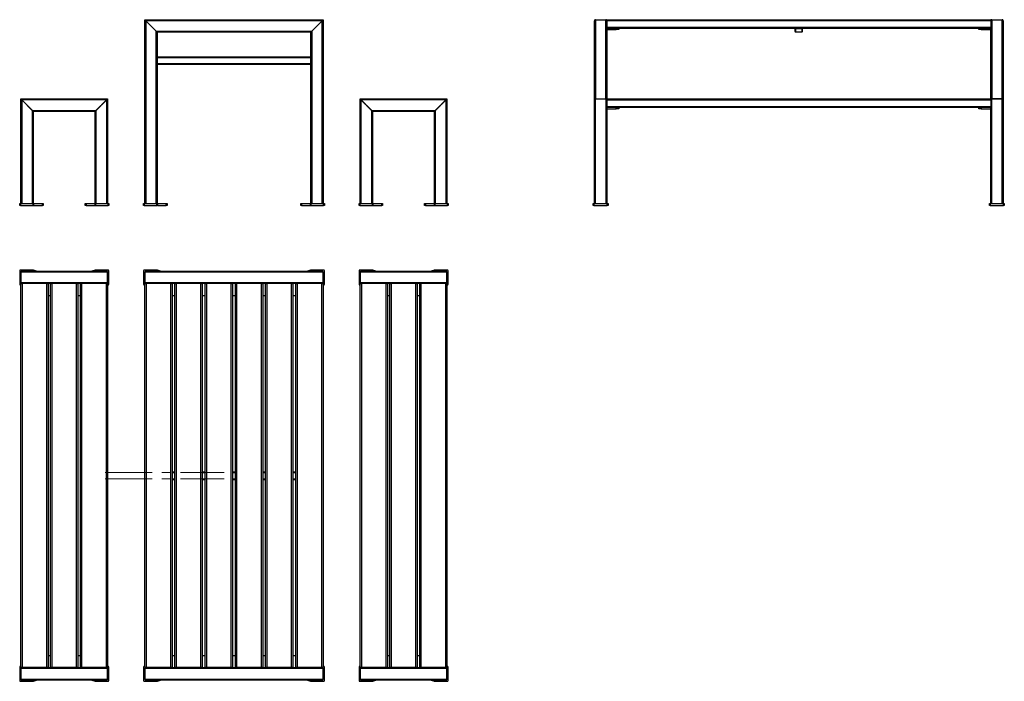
# Model space of a CAD drawing. Header units: millimetres. Extents: x 17 to 282, y 16 to 194.
import ezdxf

# ---------------------------------------------------------------- set-up
doc = ezdxf.new("R2010")
doc.units = ezdxf.units.MM
doc.linetypes.add('CENTERX2', pattern=[20.32, 12.7, -2.54, 2.54, -2.54])
doc.layers.add('FORMAT', color=7, linetype='Continuous')

msp = doc.modelspace()

# ---------------------------------------------------------------- linework, layer by layer
at = {"color": 7, "linetype": 'Continuous', "lineweight": 25}
for p, q in [((50.9, 144.07), (50.9, 193.54)), ((50.9, 193.54), (51.17, 193.27)), ((51.17, 193.27), (50.9, 193.54)), ((50.9, 193.54), (98.9, 193.54)), ((98.64, 193.27), (98.9, 193.54)), ((98.9, 193.54), (98.64, 193.27)), ((98.9, 193.54), (98.9, 144.07)), ((172.2, 193.54), (175, 193.54)), ((175.27, 193.54), (278.6, 193.54)), ((175.27, 193.21), (175.27, 193.54)), ((278.6, 193.54), (278.6, 193.21)), ((278.87, 193.54), (281.67, 193.54)), ((51.17, 193.27), (51.17, 144.07)), ((53.97, 190.47), (51.17, 193.27)), ((98.64, 193.27), (51.17, 193.27)), ((95.84, 190.47), (98.64, 193.27)), ((98.64, 144.07), (98.64, 193.27)), ((171.93, 172.01), (171.93, 193.27)), ((175.27, 193.21), (175.27, 191.54)), ((278.6, 193.21), (175.27, 193.21)), ((175.27, 191.54), (278.6, 191.54)), ((175.27, 191.21), (175.27, 191.54)), ((175.27, 191.21), (175.27, 172.21)), ((278.6, 191.21), (175.27, 191.21)), ((175.27, 190.87), (177.8, 190.87)), ((177.8, 190.87), (177.8, 191.21)), ((178.47, 190.87), (177.8, 190.87)), ((178.47, 191.21), (178.47, 190.87)), ((225.93, 190.37), (225.93, 191.04)), ((226.03, 191.04), (226.03, 190.37)), ((227.77, 191.11), (226.1, 191.11)), ((227.83, 190.37), (227.83, 191.04)), ((227.93, 190.37), (227.93, 191.04)), ((275.4, 190.87), (275.4, 191.21)), ((276.07, 190.87), (275.4, 190.87)), ((276.07, 191.21), (276.07, 190.87)), ((276.07, 190.87), (278.6, 190.87)), ((278.6, 193.21), (278.6, 191.54)), ((278.6, 191.54), (278.6, 191.21)), ((278.6, 172.21), (278.6, 191.21)), ((281.93, 193.27), (281.93, 172.01)), ((53.97, 144.07), (53.97, 190.47)), ((53.97, 190.47), (54.24, 190.21)), ((54.24, 190.21), (53.97, 190.47)), ((53.97, 190.47), (95.84, 190.47)), ((54.24, 190.21), (54.24, 144.07)), ((95.57, 190.21), (54.24, 190.21)), ((95.57, 190.21), (95.84, 190.47)), ((95.84, 190.47), (95.57, 190.21)), ((95.57, 144.07), (95.57, 190.21)), ((95.84, 190.47), (95.84, 144.07)), ((226.1, 190.31), (227.77, 190.31)), ((227.77, 190.21), (226.1, 190.21)), ((54.24, 183.54), (95.57, 183.54)), ((54.24, 183.34), (95.57, 183.34)), ((54.24, 181.74), (95.57, 181.74)), ((54.24, 181.54), (95.57, 181.54)), ((17.57, 144.07), (17.57, 172.21)), ((17.57, 172.21), (17.77, 172.01)), ((17.57, 172.21), (40.9, 172.21)), ((17.77, 172.01), (17.77, 144.07)), ((20.7, 169.07), (17.77, 172.01)), ((40.64, 171.94), (17.84, 171.94)), ((20.64, 169.14), (17.84, 171.94)), ((37.77, 169.07), (40.7, 172.01)), ((40.64, 171.94), (37.84, 169.14)), ((40.7, 172.01), (40.9, 172.21)), ((40.7, 144.07), (40.7, 172.01)), ((40.9, 172.21), (40.9, 144.07)), ((108.9, 144.07), (108.9, 172.21)), ((108.9, 172.21), (109.1, 172.01)), ((108.9, 172.21), (132.24, 172.21)), ((109.1, 172.01), (109.1, 144.07)), ((112.04, 169.07), (109.1, 172.01)), ((131.97, 171.94), (109.17, 171.94)), ((111.97, 169.14), (109.17, 171.94)), ((129.1, 169.07), (132.04, 172.01)), ((131.97, 171.94), (129.17, 169.14)), ((132.04, 172.01), (132.24, 172.21)), ((132.04, 144.07), (132.04, 172.01)), ((132.24, 172.21), (132.24, 144.07)), ((171.93, 144.07), (171.93, 172.01)), ((172.13, 172.21), (172.13, 144.07)), ((172.13, 172.21), (175.07, 172.21)), ((172.2, 172.21), (175, 172.21)), ((175.07, 144.07), (175.07, 172.21)), ((175.27, 171.87), (175.27, 172.21)), ((175.27, 172.21), (278.6, 172.21)), ((278.6, 171.87), (175.27, 171.87)), ((175.27, 171.87), (175.27, 170.21)), ((175.27, 170.21), (278.6, 170.21)), ((175.27, 169.9), (175.27, 170.21)), ((175.27, 169.9), (175.27, 144.07)), ((278.6, 169.87), (175.27, 169.87)), ((177.8, 169.54), (177.8, 169.87)), ((178.47, 169.87), (178.47, 169.54)), ((275.4, 169.54), (275.4, 169.87)), ((276.07, 169.87), (276.07, 169.54)), ((278.6, 172.21), (278.6, 171.87)), ((278.6, 171.87), (278.6, 170.21)), ((278.6, 170.21), (278.6, 169.9)), ((278.6, 144.07), (278.6, 169.9)), ((278.8, 172.21), (278.8, 144.07)), ((278.8, 172.21), (281.73, 172.21)), ((281.67, 172.21), (278.87, 172.21)), ((281.73, 144.07), (281.73, 172.21)), ((281.93, 172.01), (281.93, 144.07)), ((20.64, 169.14), (37.84, 169.14)), ((20.7, 144.07), (20.7, 169.07)), ((20.7, 169.07), (20.9, 168.87)), ((20.9, 168.87), (20.9, 144.07)), ((37.57, 168.87), (20.9, 168.87)), ((37.57, 168.87), (37.77, 169.07)), ((37.57, 144.07), (37.57, 168.87)), ((37.77, 169.07), (37.77, 144.07)), ((111.97, 169.14), (129.17, 169.14)), ((112.04, 144.07), (112.04, 169.07)), ((112.04, 169.07), (112.24, 168.87)), ((112.24, 168.87), (112.24, 144.07)), ((128.9, 168.87), (112.24, 168.87)), ((128.9, 168.87), (129.1, 169.07)), ((128.9, 144.07), (128.9, 168.87)), ((129.1, 169.07), (129.1, 144.07)), ((175.27, 169.54), (177.8, 169.54)), ((178.47, 169.54), (177.8, 169.54)), ((276.07, 169.54), (275.4, 169.54)), ((276.07, 169.54), (278.6, 169.54)), ((17.24, 143.54), (17.24, 144.07)), ((17.24, 144.07), (17.44, 144.07)), ((17.44, 143.54), (17.24, 143.54)), ((17.44, 144.07), (17.44, 143.54)), ((17.44, 144.07), (20.84, 144.07)), ((17.44, 143.54), (20.84, 143.54)), ((20.84, 143.54), (20.84, 144.07)), ((20.84, 144.07), (20.96, 144.07)), ((20.96, 143.54), (20.84, 143.54)), ((20.96, 144.07), (20.96, 143.54)), ((20.96, 144.07), (23.35, 144.07)), ((20.96, 143.54), (23.35, 143.54)), ((23.35, 143.54), (23.35, 144.07)), ((23.35, 144.07), (23.57, 144.07)), ((23.57, 143.54), (23.35, 143.54)), ((23.57, 144.07), (23.57, 143.54)), ((34.9, 143.54), (34.9, 144.07)), ((34.9, 144.07), (35.12, 144.07)), ((35.12, 143.54), (34.9, 143.54)), ((35.12, 144.07), (35.12, 143.54)), ((35.12, 144.07), (37.51, 144.07)), ((35.12, 143.54), (37.51, 143.54)), ((37.51, 143.54), (37.51, 144.07)), ((37.51, 144.07), (37.63, 144.07)), ((37.63, 143.54), (37.51, 143.54)), ((37.63, 144.07), (37.63, 143.54)), ((37.63, 144.07), (41.04, 144.07)), ((37.63, 143.54), (41.04, 143.54)), ((41.04, 143.54), (41.04, 144.07)), ((41.04, 144.07), (41.24, 144.07)), ((41.24, 143.54), (41.04, 143.54)), ((41.24, 144.07), (41.24, 143.54)), ((50.57, 143.54), (50.57, 144.07)), ((50.57, 144.07), (50.77, 144.07)), ((50.77, 143.54), (50.57, 143.54)), ((50.77, 144.07), (50.77, 143.54)), ((50.77, 144.07), (54.18, 144.07)), ((50.77, 143.54), (54.18, 143.54)), ((54.18, 143.54), (54.18, 144.07)), ((54.18, 144.07), (54.29, 144.07)), ((54.29, 143.54), (54.18, 143.54)), ((54.29, 144.07), (54.29, 143.54)), ((54.29, 144.07), (56.69, 144.07)), ((54.29, 143.54), (56.69, 143.54)), ((56.69, 143.54), (56.69, 144.07)), ((56.69, 144.07), (56.9, 144.07)), ((56.9, 143.54), (56.69, 143.54)), ((56.9, 144.07), (56.9, 143.54)), ((92.9, 143.54), (92.9, 144.07)), ((92.9, 144.07), (93.12, 144.07)), ((93.12, 143.54), (92.9, 143.54)), ((93.12, 144.07), (93.12, 143.54)), ((93.12, 144.07), (95.51, 144.07)), ((93.12, 143.54), (95.51, 143.54)), ((95.51, 143.54), (95.51, 144.07)), ((95.51, 144.07), (95.63, 144.07)), ((95.63, 143.54), (95.51, 143.54)), ((95.63, 144.07), (95.63, 143.54)), ((95.63, 144.07), (99.04, 144.07)), ((95.63, 143.54), (99.04, 143.54)), ((99.04, 143.54), (99.04, 144.07)), ((99.04, 144.07), (99.24, 144.07)), ((99.24, 143.54), (99.04, 143.54)), ((99.24, 144.07), (99.24, 143.54)), ((108.57, 143.54), (108.57, 144.07)), ((108.57, 144.07), (108.77, 144.07)), ((108.77, 143.54), (108.57, 143.54)), ((108.77, 144.07), (108.77, 143.54)), ((108.77, 144.07), (112.18, 144.07)), ((108.77, 143.54), (112.18, 143.54)), ((112.18, 143.54), (112.18, 144.07)), ((112.18, 144.07), (112.29, 144.07)), ((112.29, 143.54), (112.18, 143.54)), ((112.29, 144.07), (112.29, 143.54)), ((112.29, 144.07), (114.69, 144.07)), ((112.29, 143.54), (114.69, 143.54)), ((114.69, 143.54), (114.69, 144.07)), ((114.69, 144.07), (114.9, 144.07)), ((114.9, 143.54), (114.69, 143.54)), ((114.9, 144.07), (114.9, 143.54)), ((126.24, 143.54), (126.24, 144.07)), ((126.24, 144.07), (126.45, 144.07)), ((126.45, 143.54), (126.24, 143.54)), ((126.45, 144.07), (126.45, 143.54)), ((126.45, 144.07), (128.85, 144.07)), ((126.45, 143.54), (128.85, 143.54)), ((128.85, 143.54), (128.85, 144.07)), ((128.85, 144.07), (128.96, 144.07)), ((128.96, 143.54), (128.85, 143.54)), ((128.96, 144.07), (128.96, 143.54)), ((128.96, 144.07), (132.37, 144.07)), ((128.96, 143.54), (132.37, 143.54)), ((132.37, 143.54), (132.37, 144.07)), ((132.37, 144.07), (132.57, 144.07)), ((132.57, 143.54), (132.37, 143.54)), ((132.57, 144.07), (132.57, 143.54)), ((171.6, 143.54), (171.6, 144.07)), ((171.6, 144.07), (171.8, 144.07)), ((171.8, 143.54), (171.6, 143.54)), ((171.8, 144.07), (171.8, 143.54)), ((171.8, 144.07), (175.4, 144.07)), ((171.8, 143.54), (175.4, 143.54)), ((175.4, 143.54), (175.4, 144.07)), ((175.4, 144.07), (175.6, 144.07)), ((175.6, 143.54), (175.4, 143.54)), ((175.6, 144.07), (175.6, 143.54)), ((278.27, 143.54), (278.27, 144.07)), ((278.27, 144.07), (278.47, 144.07)), ((278.47, 143.54), (278.27, 143.54)), ((278.47, 144.07), (278.47, 143.54)), ((278.47, 144.07), (282.07, 144.07)), ((278.47, 143.54), (282.07, 143.54)), ((282.07, 143.54), (282.07, 144.07)), ((282.07, 144.07), (282.27, 144.07)), ((282.27, 143.54), (282.07, 143.54)), ((282.27, 144.07), (282.27, 143.54)), ((17.24, 125.98), (17.24, 122.38)), ((20.84, 126.18), (17.44, 126.18)), ((17.57, 125.64), (17.57, 122.71)), ((40.9, 125.58), (17.57, 125.58)), ((17.57, 125.58), (17.57, 122.78)), ((17.84, 125.84), (17.77, 125.84)), ((17.84, 125.84), (40.64, 125.84)), ((21.79, 125.84), (20.96, 126.15)), ((37.51, 126.15), (36.68, 125.84)), ((41.04, 126.18), (37.63, 126.18)), ((40.64, 125.84), (40.7, 125.84)), ((40.9, 122.71), (40.9, 125.64)), ((40.9, 125.58), (40.9, 122.78)), ((41.24, 122.38), (41.24, 125.98)), ((50.57, 125.98), (50.57, 122.38)), ((54.18, 126.18), (50.77, 126.18)), ((50.9, 125.58), (50.9, 122.78)), ((98.9, 125.58), (50.9, 125.58)), ((51.17, 125.84), (98.64, 125.84)), ((55.13, 125.84), (54.29, 126.15)), ((95.51, 126.15), (94.68, 125.84)), ((99.04, 126.18), (95.63, 126.18)), ((98.9, 122.78), (98.9, 125.58)), ((99.24, 122.38), (99.24, 125.98)), ((108.57, 125.98), (108.57, 122.38)), ((112.18, 126.18), (108.77, 126.18)), ((108.9, 125.64), (108.9, 122.71)), ((132.24, 125.58), (108.9, 125.58)), ((108.9, 125.58), (108.9, 122.78)), ((109.17, 125.84), (109.1, 125.84)), ((109.17, 125.84), (131.97, 125.84)), ((113.13, 125.84), (112.29, 126.15)), ((128.85, 126.15), (128.02, 125.84)), ((132.37, 126.18), (128.96, 126.18)), ((131.97, 125.84), (132.04, 125.84)), ((132.24, 122.71), (132.24, 125.64)), ((132.24, 125.58), (132.24, 122.78)), ((132.57, 122.38), (132.57, 125.98)), ((17.44, 122.18), (17.57, 122.18)), ((17.57, 122.78), (40.9, 122.78)), ((17.57, 19.18), (17.57, 122.51)), ((17.57, 122.51), (17.9, 122.51)), ((17.9, 122.51), (17.9, 19.18)), ((24.57, 122.51), (17.9, 122.51)), ((24.57, 19.18), (24.57, 122.51)), ((24.57, 122.51), (24.9, 122.51)), ((25.58, 122.51), (24.9, 122.51)), ((24.9, 122.51), (24.9, 19.18)), ((25.57, 19.18), (25.57, 122.51)), ((25.58, 122.51), (25.9, 122.51)), ((25.9, 122.51), (25.9, 19.18)), ((32.57, 122.51), (25.9, 122.51)), ((32.57, 19.18), (32.57, 122.51)), ((32.57, 122.51), (32.9, 122.51)), ((33.58, 122.51), (32.9, 122.51)), ((32.9, 122.51), (32.9, 19.18)), ((33.57, 19.18), (33.57, 122.51)), ((33.58, 122.51), (33.9, 122.51)), ((33.9, 122.51), (33.9, 19.18)), ((40.57, 122.51), (33.9, 122.51)), ((40.57, 19.18), (40.57, 122.51)), ((40.57, 122.51), (40.9, 122.51)), ((40.9, 122.51), (40.9, 19.18)), ((40.9, 122.18), (41.04, 122.18)), ((50.77, 122.18), (50.9, 122.18)), ((50.9, 122.78), (98.9, 122.78)), ((50.9, 19.18), (50.9, 122.51)), ((50.9, 122.51), (51.24, 122.51)), ((51.24, 122.51), (51.24, 19.18)), ((57.9, 122.51), (51.24, 122.51)), ((57.9, 19.18), (57.9, 122.51)), ((57.9, 122.51), (58.23, 122.51)), ((59.04, 122.51), (58.23, 122.51)), ((58.24, 122.51), (58.24, 19.18)), ((59.04, 19.18), (59.04, 122.51)), ((59.04, 122.51), (59.37, 122.51)), ((59.37, 122.51), (59.37, 19.18)), ((66.04, 122.51), (59.37, 122.51)), ((66.04, 19.18), (66.04, 122.51)), ((66.04, 122.51), (66.36, 122.51)), ((67.18, 122.51), (66.36, 122.51)), ((66.37, 122.51), (66.37, 19.18)), ((67.17, 19.18), (67.17, 122.51)), ((67.18, 122.51), (67.5, 122.51)), ((67.5, 122.51), (67.5, 19.18)), ((74.17, 122.51), (67.5, 122.51)), ((74.17, 19.18), (74.17, 122.51)), ((74.17, 122.51), (74.5, 122.51)), ((75.31, 122.51), (74.5, 122.51)), ((74.5, 122.51), (74.5, 19.18)), ((75.3, 19.18), (75.3, 122.51)), ((75.31, 122.51), (75.64, 122.51)), ((75.64, 122.51), (75.64, 19.18)), ((82.3, 122.51), (75.64, 122.51)), ((82.3, 19.18), (82.3, 122.51)), ((82.3, 122.51), (82.63, 122.51)), ((83.44, 122.51), (82.63, 122.51)), ((82.64, 122.51), (82.64, 19.18)), ((83.44, 19.18), (83.44, 122.51)), ((83.44, 122.51), (83.77, 122.51)), ((83.77, 122.51), (83.77, 19.18)), ((90.44, 122.51), (83.77, 122.51)), ((90.44, 19.18), (90.44, 122.51)), ((90.44, 122.51), (90.76, 122.51)), ((91.58, 122.51), (90.76, 122.51)), ((90.77, 122.51), (90.77, 19.18)), ((91.57, 19.18), (91.57, 122.51)), ((91.58, 122.51), (91.9, 122.51)), ((91.9, 122.51), (91.9, 19.18)), ((98.57, 122.51), (91.9, 122.51)), ((98.57, 19.18), (98.57, 122.51)), ((98.57, 122.51), (98.9, 122.51)), ((98.9, 122.51), (98.9, 19.18)), ((98.9, 122.18), (99.04, 122.18)), ((108.77, 122.18), (108.9, 122.18)), ((108.9, 122.78), (132.24, 122.78)), ((108.9, 19.18), (108.9, 122.51)), ((108.9, 122.51), (109.24, 122.51)), ((109.24, 122.51), (109.24, 19.18)), ((115.9, 122.51), (109.24, 122.51)), ((115.9, 19.18), (115.9, 122.51)), ((115.9, 122.51), (116.23, 122.51)), ((116.91, 122.51), (116.23, 122.51)), ((116.24, 122.51), (116.24, 19.18)), ((116.9, 19.18), (116.9, 122.51)), ((116.91, 122.51), (117.24, 122.51)), ((117.24, 122.51), (117.24, 19.18)), ((123.9, 122.51), (117.24, 122.51)), ((123.9, 19.18), (123.9, 122.51)), ((123.9, 122.51), (124.23, 122.51)), ((124.91, 122.51), (124.23, 122.51)), ((124.24, 122.51), (124.24, 19.18)), ((124.9, 19.18), (124.9, 122.51)), ((124.91, 122.51), (125.24, 122.51)), ((125.24, 122.51), (125.24, 19.18)), ((131.9, 122.51), (125.24, 122.51)), ((131.9, 19.18), (131.9, 122.51)), ((131.9, 122.51), (132.24, 122.51)), ((132.24, 122.51), (132.24, 19.18)), ((132.24, 122.18), (132.37, 122.18)), ((24.9, 119.31), (25.57, 119.31)), ((32.9, 119.31), (33.57, 119.31)), ((58.24, 119.31), (59.04, 119.31)), ((66.37, 119.31), (67.17, 119.31)), ((74.5, 119.31), (75.3, 119.31)), ((82.64, 119.31), (83.44, 119.31)), ((90.77, 119.31), (91.57, 119.31)), ((116.24, 119.31), (116.9, 119.31)), ((124.24, 119.31), (124.9, 119.31)), ((58.24, 71.84), (59.04, 71.84)), ((66.37, 71.84), (67.17, 71.84)), ((74.5, 71.84), (75.3, 71.84)), ((82.64, 71.84), (83.44, 71.84)), ((90.77, 71.84), (91.57, 71.84)), ((58.24, 69.84), (59.04, 69.84)), ((66.37, 69.84), (67.17, 69.84)), ((74.5, 69.84), (75.3, 69.84)), ((82.64, 69.84), (83.44, 69.84)), ((90.77, 69.84), (91.57, 69.84)), ((25.57, 22.38), (24.9, 22.38)), ((33.57, 22.38), (32.9, 22.38)), ((59.04, 22.38), (58.24, 22.38)), ((67.17, 22.38), (66.37, 22.38)), ((75.3, 22.38), (74.5, 22.38)), ((83.44, 22.38), (82.64, 22.38)), ((91.57, 22.38), (90.77, 22.38)), ((116.9, 22.38), (116.24, 22.38)), ((124.9, 22.38), (124.24, 22.38)), ((17.24, 19.31), (17.24, 15.71)), ((17.57, 19.51), (17.44, 19.51)), ((17.9, 19.18), (17.57, 19.18)), ((17.57, 18.98), (17.57, 16.04)), ((40.9, 18.91), (17.57, 18.91)), ((17.57, 16.11), (17.57, 18.91)), ((24.57, 19.18), (17.9, 19.18)), ((24.9, 19.18), (24.57, 19.18)), ((24.9, 19.18), (25.58, 19.18)), ((25.9, 19.18), (25.58, 19.18)), ((32.57, 19.18), (25.9, 19.18)), ((32.9, 19.18), (32.57, 19.18)), ((32.9, 19.18), (33.58, 19.18)), ((33.9, 19.18), (33.58, 19.18)), ((40.57, 19.18), (33.9, 19.18)), ((40.9, 19.18), (40.57, 19.18)), ((41.04, 19.51), (40.9, 19.51)), ((40.9, 16.04), (40.9, 18.98)), ((40.9, 16.11), (40.9, 18.91)), ((41.24, 15.71), (41.24, 19.31)), ((50.57, 19.31), (50.57, 15.71)), ((50.9, 19.51), (50.77, 19.51)), ((51.24, 19.18), (50.9, 19.18)), ((50.9, 18.91), (50.9, 16.11)), ((98.9, 18.91), (50.9, 18.91)), ((57.9, 19.18), (51.24, 19.18)), ((58.23, 19.18), (57.9, 19.18)), ((58.23, 19.18), (59.04, 19.18)), ((59.37, 19.18), (59.04, 19.18)), ((66.04, 19.18), (59.37, 19.18)), ((66.36, 19.18), (66.04, 19.18)), ((66.36, 19.18), (67.18, 19.18)), ((67.5, 19.18), (67.18, 19.18)), ((74.17, 19.18), (67.5, 19.18)), ((74.5, 19.18), (74.17, 19.18)), ((74.5, 19.18), (75.31, 19.18)), ((75.64, 19.18), (75.31, 19.18)), ((82.3, 19.18), (75.64, 19.18)), ((82.63, 19.18), (82.3, 19.18)), ((82.63, 19.18), (83.44, 19.18)), ((83.77, 19.18), (83.44, 19.18)), ((90.44, 19.18), (83.77, 19.18)), ((90.76, 19.18), (90.44, 19.18)), ((90.76, 19.18), (91.58, 19.18)), ((91.9, 19.18), (91.58, 19.18)), ((98.57, 19.18), (91.9, 19.18)), ((98.9, 19.18), (98.57, 19.18)), ((99.04, 19.51), (98.9, 19.51)), ((98.9, 16.11), (98.9, 18.91)), ((99.24, 15.71), (99.24, 19.31)), ((108.57, 19.31), (108.57, 15.71)), ((108.9, 19.51), (108.77, 19.51)), ((109.24, 19.18), (108.9, 19.18)), ((108.9, 18.98), (108.9, 16.04)), ((132.24, 18.91), (108.9, 18.91)), ((108.9, 16.11), (108.9, 18.91)), ((115.9, 19.18), (109.24, 19.18)), ((116.23, 19.18), (115.9, 19.18)), ((116.23, 19.18), (116.91, 19.18)), ((117.24, 19.18), (116.91, 19.18)), ((123.9, 19.18), (117.24, 19.18)), ((124.23, 19.18), (123.9, 19.18)), ((124.23, 19.18), (124.91, 19.18)), ((125.24, 19.18), (124.91, 19.18)), ((131.9, 19.18), (125.24, 19.18)), ((132.24, 19.18), (131.9, 19.18)), ((132.37, 19.51), (132.24, 19.51)), ((132.24, 16.04), (132.24, 18.98)), ((132.24, 16.11), (132.24, 18.91)), ((132.57, 15.71), (132.57, 19.31)), ((17.57, 16.11), (40.9, 16.11)), ((50.9, 16.11), (98.9, 16.11)), ((108.9, 16.11), (132.24, 16.11)), ((17.44, 15.51), (20.84, 15.51)), ((17.84, 15.84), (17.77, 15.84)), ((40.64, 15.84), (17.84, 15.84)), ((20.96, 15.53), (21.79, 15.84)), ((36.68, 15.84), (37.51, 15.53)), ((37.63, 15.51), (41.04, 15.51)), ((40.64, 15.84), (40.7, 15.84)), ((50.77, 15.51), (54.18, 15.51)), ((98.64, 15.84), (51.17, 15.84)), ((54.29, 15.53), (55.13, 15.84)), ((94.68, 15.84), (95.51, 15.53)), ((95.63, 15.51), (99.04, 15.51)), ((108.77, 15.51), (112.18, 15.51)), ((109.17, 15.84), (109.1, 15.84)), ((131.97, 15.84), (109.17, 15.84)), ((112.29, 15.53), (113.13, 15.84)), ((128.02, 15.84), (128.85, 15.53)), ((128.96, 15.51), (132.37, 15.51)), ((131.97, 15.84), (132.04, 15.84))]:
    msp.add_line(p, q, dxfattribs=at)
at = {"color": 8, "linetype": 'Continuous', "lineweight": 25}
for p, q in [((172.2, 193.54), (172.2, 172.21)), ((175, 172.21), (175, 193.54)), ((278.87, 193.54), (278.87, 172.21)), ((281.67, 172.21), (281.67, 193.54)), ((58.24, 71.68), (59.04, 71.68)), ((66.37, 71.68), (67.17, 71.68)), ((74.5, 71.68), (75.3, 71.68)), ((82.64, 71.68), (83.44, 71.68)), ((90.77, 71.68), (91.57, 71.68)), ((58.24, 70.01), (59.04, 70.01)), ((66.37, 70.01), (67.17, 70.01)), ((74.5, 70.01), (75.3, 70.01)), ((82.64, 70.01), (83.44, 70.01)), ((90.77, 70.01), (91.57, 70.01))]:
    msp.add_line(p, q, dxfattribs=at)
at = {"color": 7, "linetype": 'Continuous', "lineweight": 25}
for centre, radius, start, end in [((172.2, 193.27), 0.267, 90, 180), ((175, 193.27), 0.267, 0, 90), ((278.87, 193.27), 0.267, 90, 180), ((281.67, 193.27), 0.267, 0, 90), ((226.1, 191.04), 0.167, 90, 180), ((226.1, 191.04), 0.0667, 90, 180), ((227.77, 191.04), 0.167, 0, 90), ((227.77, 191.04), 0.0667, 0, 90), ((226.1, 190.37), 0.167, 180, 270), ((226.1, 190.37), 0.0667, 180, 270), ((227.77, 190.37), 0.167, 270, 0), ((227.77, 190.37), 0.0667, 270, 0), ((172.13, 172.01), 0.2, 90, 180), ((175.07, 172.01), 0.2, 0, 90), ((278.8, 172.01), 0.2, 90, 180), ((281.73, 172.01), 0.2, 0, 90), ((17.44, 125.98), 0.2, 90, 180), ((17.77, 125.64), 0.2, 90, 180), ((17.84, 125.58), 0.267, 90, 180), ((20.84, 125.84), 0.333, 69.444, 90), ((37.63, 125.84), 0.333, 90, 110.556), ((40.64, 125.58), 0.267, 0, 90), ((40.7, 125.64), 0.2, 0, 90), ((41.04, 125.98), 0.2, 0, 90), ((50.77, 125.98), 0.2, 90, 180), ((51.17, 125.58), 0.267, 90, 180), ((54.18, 125.84), 0.333, 69.444, 90), ((95.63, 125.84), 0.333, 90, 110.556), ((98.64, 125.58), 0.267, 0, 90), ((99.04, 125.98), 0.2, 0, 90), ((108.77, 125.98), 0.2, 90, 180), ((109.1, 125.64), 0.2, 90, 180), ((109.17, 125.58), 0.267, 90, 180), ((112.18, 125.84), 0.333, 69.444, 90), ((128.96, 125.84), 0.333, 90, 110.556), ((131.97, 125.58), 0.267, 0, 90), ((132.04, 125.64), 0.2, 0, 90), ((132.37, 125.98), 0.2, 0, 90), ((17.44, 122.38), 0.2, 180, 270), ((17.84, 122.78), 0.267, 180, 270), ((17.77, 122.71), 0.2, 180, 270), ((40.64, 122.78), 0.267, 270, 0), ((40.7, 122.71), 0.2, 270, 0), ((41.04, 122.38), 0.2, 270, 0), ((50.77, 122.38), 0.2, 180, 270), ((51.17, 122.78), 0.267, 180, 270), ((98.64, 122.78), 0.267, 270, 0), ((99.04, 122.38), 0.2, 270, 0), ((108.77, 122.38), 0.2, 180, 270), ((109.17, 122.78), 0.267, 180, 270), ((109.1, 122.71), 0.2, 180, 270), ((131.97, 122.78), 0.267, 270, 0), ((132.04, 122.71), 0.2, 270, 0), ((132.37, 122.38), 0.2, 270, 0), ((17.44, 19.31), 0.2, 90, 180), ((17.77, 18.98), 0.2, 90, 180), ((17.84, 18.91), 0.267, 90, 180), ((40.64, 18.91), 0.267, 0, 90), ((40.7, 18.98), 0.2, 0, 90), ((41.04, 19.31), 0.2, 0, 90), ((50.77, 19.31), 0.2, 90, 180), ((51.17, 18.91), 0.267, 90, 180), ((98.64, 18.91), 0.267, 0, 90), ((99.04, 19.31), 0.2, 0, 90), ((108.77, 19.31), 0.2, 90, 180), ((109.1, 18.98), 0.2, 90, 180), ((109.17, 18.91), 0.267, 90, 180), ((131.97, 18.91), 0.267, 0, 90), ((132.04, 18.98), 0.2, 0, 90), ((132.37, 19.31), 0.2, 0, 90), ((17.84, 16.11), 0.267, 180, 270), ((17.77, 16.04), 0.2, 180, 270), ((40.64, 16.11), 0.267, 270, 0), ((40.7, 16.04), 0.2, 270, 0), ((51.17, 16.11), 0.267, 180, 270), ((98.64, 16.11), 0.267, 270, 0), ((109.17, 16.11), 0.267, 180, 270), ((109.1, 16.04), 0.2, 180, 270), ((131.97, 16.11), 0.267, 270, 0), ((132.04, 16.04), 0.2, 270, 0), ((17.44, 15.71), 0.2, 180, 270), ((20.84, 15.84), 0.333, 270, 290.556), ((37.63, 15.84), 0.333, 249.444, 270), ((41.04, 15.71), 0.2, 270, 0), ((50.77, 15.71), 0.2, 180, 270), ((54.18, 15.84), 0.333, 270, 290.556), ((95.63, 15.84), 0.333, 249.444, 270), ((99.04, 15.71), 0.2, 270, 0), ((108.77, 15.71), 0.2, 180, 270), ((112.18, 15.84), 0.333, 270, 290.556), ((128.96, 15.84), 0.333, 249.444, 270), ((132.37, 15.71), 0.2, 270, 0)]:
    msp.add_arc(centre, radius, start, end, dxfattribs=at)
at = {"layer": 'FORMAT', "linetype": 'CENTERX2', "lineweight": 18}
for p, q in [((40.24, 71.68), (72.24, 71.68)), ((40.24, 70.01), (72.24, 70.01))]:
    msp.add_line(p, q, dxfattribs=at)

doc.saveas('drawing.dxf')
